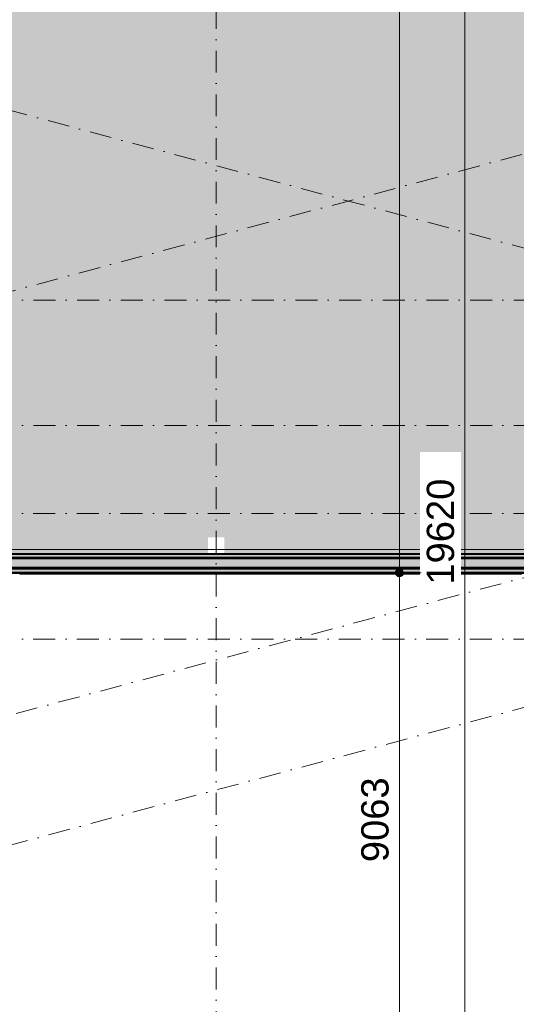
# Model space of a CAD drawing. Header units: millimetres. Extents: x -2530 to 151695, y -8763 to 71774.
# Tile 9 of 217: x 13315 to 22412, y 18094 to 36139. Entities that reach past the tile are written whole.
import ezdxf

# ---------------------------------------------------------------- set-up
doc = ezdxf.new("R2010")
doc.units = ezdxf.units.MM
doc.linetypes.add('RR_Level', pattern=[800, 400, -200, 0, -200])
for name, color, linetype, lineweight in [('A-____-____-DIMS', 211, 'Continuous', 9), ('A-____-____-DIMS-200', 211, 'Continuous', 9), ('A-AREA-____-PATT', 32, 'Continuous', 9), ('A-FLOR-____-OTLN', 192, 'Continuous', 18), ('A-WALL-____-MCUT', 113, 'Continuous', 35), ('A-WALL-____-OTLN', 113, 'Continuous', 18), ('A-WALL-____-PATT', 111, 'Continuous', 35), ('S-GRID-____-OTLN', 1, 'Continuous', 9)]:
    doc.layers.add(name, color=color, linetype=linetype, lineweight=lineweight)
doc.styles.add('Arial_3', font='arial.ttf', dxfattribs={"height": 500})
doc.dimstyles.new('2_5mm_totaalmaatvoering', dxfattribs={"dimscale": 304.8, "dimtxt": 1.673654, "dimasz": 1.83727, "dimexe": 1.312336, "dimexo": 0.0625, "dimgap": 0.164042, "dimtad": 1, "dimdec": 0, "dimlfac": 304.8, "dimzin": 0, "dimdsep": 46, "dimtxsty": 'Arial_3', "dimblk1": 'DOTSMALL', "dimblk2": 'DOTSMALL', "dimsah": 1, "dimcen": 0.09, "dimdle": 1.64042, "dimazin": 0, "dimtfac": 1, "dimtdec": 4, "dimtix": 1, "dimtmove": 0, "dimatfit": 3, "dimfxl": 0.004306, "dimfxlon": 1, "dimtvp": 1, "dimtfill": 1, "dimtolj": 1, "dimtzin": 0, "dimlwd": 13, "dimlwe": 13, "dimarcsym": 2})

# ---------------------------------------------------------------- blocks, each defined once
blk = doc.blocks.new('027_Gilde - ATC_FacadeModel_rvt-1-plot_V1 Copy 1')
at = {"layer": 'A-WALL-____-OTLN', "lineweight": 5}
for points in [[(6051, 26010), (28671, 26010), (28671, 26070), (6051, 26070), (6051, 26011)], [(19209, 26070), (28656, 26070), (28656, 26085), (6111, 26085), (6111, 26070), (18487, 26070)], [(19209, 26085), (28641, 26085), (28641, 26100), (6126, 26100), (6126, 26085), (17764, 26085)]]:
    blk.add_hatch(color=67, dxfattribs=at).paths.add_polyline_path(points)
at = {"layer": 'A-WALL-____-PATT', "lineweight": 5}
for points in [[(28390, 26335), (28390, 26350), (6376, 26350), (6376, 26335), (27882, 26335)], [(27882, 26100), (28481, 26100), (28481, 26260), (6141, 26260), (6141, 26100), (26437, 26100)], [(28390, 26260), (28456, 26260), (28456, 26285), (6301, 26285), (6301, 26260), (27882, 26260)], [(28390, 26285), (28406, 26285), (28406, 26335), (6326, 26335), (6326, 26285), (27882, 26285)]]:
    blk.add_hatch(color=67, dxfattribs=at).paths.add_polyline_path(points)
at = {"layer": 'A-WALL-____-PATT', "lineweight": 18}
blk.add_hatch(color=47, dxfattribs=at).paths.add_polyline_path([(20655, 26000), (28731, 26001), (28731, 26010), (6041, 26010), (6041, 26000), (19209, 26000)])
at = {"layer": 'A-FLOR-____-OTLN', "color": 210}
blk.add_line((28941, 25991), (5957, 25991), dxfattribs=at)
at = {"layer": 'A-WALL-____-MCUT', "color": 170, "lineweight": 25}
for p, q in [((28390, 26350), (6391, 26350)), ((28390, 26260), (6301, 26260)), ((28390, 26285), (6326, 26285)), ((28390, 26335), (6376, 26335)), ((28390, 26010), (6051, 26010)), ((28390, 26070), (6111, 26070)), ((28390, 26085), (6126, 26085)), ((28390, 26100), (6141, 26100))]:
    blk.add_line(p, q, dxfattribs=at)
at = {"layer": 'A-WALL-____-MCUT', "color": 130}
for p, q in [((28390, 26351), (6392, 26351)), ((6041, 26000), (28390, 26000))]:
    blk.add_line(p, q, dxfattribs=at)
at = {"layer": 'A-WALL-____-OTLN', "color": 210}
for p, q in [((6466, 26426), (28390, 26426)), ((13315, 25976), (13315, 26000)), ((13315, 26000), (13315, 25976)), ((13515, 25976), (13515, 26000)), ((13515, 26000), (13515, 25976)), ((13565, 25976), (13565, 26000)), ((13565, 26000), (13565, 25976)), ((13765, 25976), (13765, 26000)), ((13765, 26000), (13765, 25976)), ((13815, 25976), (13815, 26000)), ((13815, 26000), (13815, 25976)), ((14015, 25976), (14015, 26000)), ((14015, 26000), (14015, 25976)), ((14065, 25976), (14065, 26000)), ((14065, 26000), (14065, 25976)), ((14265, 25976), (14265, 26000)), ((14265, 26000), (14265, 25976)), ((14315, 25976), (14315, 26000)), ((14315, 26000), (14315, 25976)), ((14515, 25976), (14515, 26000)), ((14515, 26000), (14515, 25976)), ((14565, 25976), (14565, 26000)), ((14565, 26000), (14565, 25976)), ((14765, 25976), (14765, 26000)), ((14765, 26000), (14765, 25976)), ((14815, 25976), (14815, 26000)), ((14815, 26000), (14815, 25976)), ((15015, 25976), (15015, 26000)), ((15015, 26000), (15015, 25976)), ((15064, 25976), (15064, 26000)), ((15064, 26000), (15064, 25976)), ((15265, 25976), (15265, 26000)), ((15265, 26000), (15265, 25976)), ((15314, 25976), (15314, 26000)), ((15314, 26000), (15314, 25976)), ((15515, 25976), (15515, 26000)), ((15515, 26000), (15515, 25976)), ((15564, 25976), (15564, 26000)), ((15564, 26000), (15564, 25976)), ((15765, 25976), (15765, 26000)), ((15765, 26000), (15765, 25976)), ((15814, 25976), (15814, 26000)), ((15814, 26000), (15814, 25976)), ((16015, 25976), (16015, 26000)), ((16015, 26000), (16015, 25976)), ((16064, 25976), (16064, 26000)), ((16064, 26000), (16064, 25976)), ((16265, 25976), (16265, 26000)), ((16265, 26000), (16265, 25976)), ((16314, 25976), (16314, 26000)), ((16314, 26000), (16314, 25976)), ((16514, 25976), (16514, 26000)), ((16514, 26000), (16514, 25976)), ((16564, 25976), (16564, 26000)), ((16564, 26000), (16564, 25976)), ((16764, 25976), (16764, 26000)), ((16764, 26000), (16764, 25976)), ((16814, 25976), (16814, 26000)), ((16814, 26000), (16814, 25976)), ((17014, 25976), (17014, 26000)), ((17014, 26000), (17014, 25976)), ((17064, 25976), (17064, 26000)), ((17064, 26000), (17064, 25976)), ((17264, 25976), (17264, 26000)), ((17264, 26000), (17264, 25976)), ((17314, 25976), (17314, 26000)), ((17314, 26000), (17314, 25976)), ((17514, 25976), (17514, 26000)), ((17514, 26000), (17514, 25976)), ((17564, 25976), (17564, 26000)), ((17564, 26000), (17564, 25976)), ((17764, 25976), (17764, 26000)), ((17764, 26000), (17764, 25976)), ((17814, 25976), (17814, 26000)), ((17814, 26000), (17814, 25976)), ((18014, 25976), (18014, 26000)), ((18014, 26000), (18014, 25976)), ((18064, 25976), (18064, 26000)), ((18064, 26000), (18064, 25976)), ((18264, 25976), (18264, 26000)), ((18264, 26000), (18264, 25976)), ((18313, 25976), (18313, 26000)), ((18313, 26000), (18313, 25976)), ((18514, 25976), (18514, 26000)), ((18514, 26000), (18514, 25976)), ((18563, 25976), (18563, 26000)), ((18563, 26000), (18563, 25976)), ((18764, 25976), (18764, 26000)), ((18764, 26000), (18764, 25976)), ((18813, 25976), (18813, 26000)), ((18813, 26000), (18813, 25976)), ((19014, 25976), (19014, 26000)), ((19014, 26000), (19014, 25976)), ((19063, 25976), (19063, 26000)), ((19063, 26000), (19063, 25976)), ((19264, 25976), (19264, 26000)), ((19264, 26000), (19264, 25976)), ((19313, 25976), (19313, 26000)), ((19313, 26000), (19313, 25976)), ((19514, 25976), (19514, 26000)), ((19514, 26000), (19514, 25976)), ((19563, 25976), (19563, 26000)), ((19563, 26000), (19563, 25976)), ((19763, 25976), (19763, 26000)), ((19763, 26000), (19763, 25976)), ((19813, 25976), (19813, 26000)), ((19813, 26000), (19813, 25976)), ((20013, 25976), (20013, 26000)), ((20013, 26000), (20013, 25976)), ((20063, 25976), (20063, 26000)), ((20063, 26000), (20063, 25976)), ((20263, 25976), (20263, 26000)), ((20263, 26000), (20263, 25976)), ((20313, 25976), (20313, 26000)), ((20313, 26000), (20313, 25976)), ((20513, 25976), (20513, 26000)), ((20513, 26000), (20513, 25976)), ((20563, 25976), (20563, 26000)), ((20563, 26000), (20563, 25976)), ((20763, 25976), (20763, 26000)), ((20763, 26000), (20763, 25976)), ((20813, 25976), (20813, 26000)), ((20813, 26000), (20813, 25976)), ((21013, 25976), (21013, 26000)), ((21013, 26000), (21013, 25976)), ((21063, 25976), (21063, 26000)), ((21063, 26000), (21063, 25976)), ((21263, 25976), (21263, 26000)), ((21263, 26000), (21263, 25976)), ((21313, 25976), (21313, 26000)), ((21313, 26000), (21313, 25976)), ((21513, 25976), (21513, 26000)), ((21513, 26000), (21513, 25976)), ((21562, 25976), (21562, 26000)), ((21562, 26000), (21562, 25976)), ((21763, 25976), (21763, 26000)), ((21763, 26000), (21763, 25976)), ((21812, 25976), (21812, 26000)), ((21812, 26000), (21812, 25976)), ((22013, 25976), (22013, 26000)), ((22013, 26000), (22013, 25976)), ((22062, 25976), (22062, 26000)), ((22062, 26000), (22062, 25976)), ((22263, 25976), (22263, 26000)), ((22263, 26000), (22263, 25976)), ((22312, 25976), (22312, 26000)), ((22312, 26000), (22312, 25976)), ((13315, 25976), (13515, 25976)), ((13515, 25976), (13315, 25976)), ((13515, 25976), (13565, 25976)), ((13515, 25976), (13565, 25976)), ((13565, 25976), (13765, 25976)), ((13765, 25976), (13565, 25976)), ((13765, 25976), (13815, 25976)), ((13765, 25976), (13815, 25976)), ((13815, 25976), (14015, 25976)), ((14015, 25976), (13815, 25976)), ((14015, 25976), (14065, 25976)), ((14015, 25976), (14065, 25976)), ((14065, 25976), (14265, 25976)), ((14265, 25976), (14065, 25976)), ((14265, 25976), (14315, 25976)), ((14265, 25976), (14315, 25976)), ((14315, 25976), (14515, 25976)), ((14515, 25976), (14315, 25976)), ((14515, 25976), (14565, 25976)), ((14515, 25976), (14565, 25976)), ((14565, 25976), (14765, 25976)), ((14765, 25976), (14565, 25976)), ((14765, 25976), (14815, 25976)), ((14765, 25976), (14814, 25976)), ((14815, 25976), (15015, 25976)), ((15015, 25976), (14815, 25976)), ((15015, 25976), (15064, 25976)), ((15015, 25976), (15064, 25976)), ((15064, 25976), (15265, 25976)), ((15265, 25976), (15064, 25976)), ((15265, 25976), (15314, 25976)), ((15265, 25976), (15314, 25976)), ((15314, 25976), (15515, 25976)), ((15515, 25976), (15314, 25976)), ((15515, 25976), (15564, 25976)), ((15515, 25976), (15564, 25976)), ((15564, 25976), (15765, 25976)), ((15765, 25976), (15564, 25976)), ((15765, 25976), (15814, 25976)), ((15765, 25976), (15814, 25976)), ((15814, 25976), (16015, 25976)), ((16015, 25976), (15814, 25976)), ((16015, 25976), (16064, 25976)), ((16015, 25976), (16064, 25976)), ((16064, 25976), (16265, 25976)), ((16265, 25976), (16064, 25976)), ((16265, 25976), (16314, 25976)), ((16265, 25976), (16314, 25976)), ((16314, 25976), (16514, 25976)), ((16514, 25976), (16314, 25976)), ((16514, 25976), (16564, 25976)), ((16514, 25976), (16564, 25976)), ((16564, 25976), (16764, 25976)), ((16764, 25976), (16564, 25976)), ((16764, 25976), (16814, 25976)), ((16764, 25976), (16814, 25976)), ((16814, 25976), (17014, 25976)), ((17014, 25976), (16814, 25976)), ((17014, 25976), (17064, 25976)), ((17014, 25976), (17064, 25976)), ((17064, 25976), (17264, 25976)), ((17264, 25976), (17064, 25976)), ((17264, 25976), (17314, 25976)), ((17264, 25976), (17314, 25976)), ((17314, 25976), (17514, 25976)), ((17514, 25976), (17314, 25976)), ((17514, 25976), (17564, 25976)), ((17514, 25976), (17564, 25976)), ((17564, 25976), (17764, 25976)), ((17764, 25976), (17564, 25976)), ((17764, 25976), (17814, 25976)), ((17764, 25976), (17814, 25976)), ((17814, 25976), (18014, 25976)), ((18014, 25976), (17814, 25976)), ((18014, 25976), (18064, 25976)), ((18014, 25976), (18064, 25976)), ((18064, 25976), (18264, 25976)), ((18264, 25976), (18064, 25976)), ((18264, 25976), (18313, 25976)), ((18264, 25976), (18313, 25976)), ((18313, 25976), (18514, 25976)), ((18514, 25976), (18313, 25976)), ((18514, 25976), (18563, 25976)), ((18514, 25976), (18563, 25976)), ((18563, 25976), (18764, 25976)), ((18764, 25976), (18563, 25976)), ((18764, 25976), (18813, 25976)), ((18764, 25976), (18813, 25976)), ((18813, 25976), (19014, 25976)), ((19014, 25976), (18813, 25976)), ((19014, 25976), (19063, 25976)), ((19014, 25976), (19063, 25976)), ((19063, 25976), (19264, 25976)), ((19264, 25976), (19063, 25976)), ((19264, 25976), (19313, 25976)), ((19264, 25976), (19313, 25976)), ((19313, 25976), (19514, 25976)), ((19514, 25976), (19313, 25976)), ((19514, 25976), (19563, 25976)), ((19514, 25976), (19563, 25976)), ((19563, 25976), (19763, 25976)), ((19763, 25976), (19563, 25976)), ((19763, 25976), (19813, 25976)), ((19763, 25976), (19813, 25976)), ((19813, 25976), (20013, 25976)), ((20013, 25976), (19813, 25976)), ((20013, 25976), (20063, 25976)), ((20013, 25976), (20063, 25976)), ((20063, 25976), (20263, 25976)), ((20263, 25976), (20063, 25976)), ((20263, 25976), (20313, 25976)), ((20263, 25976), (20313, 25976)), ((20313, 25976), (20513, 25976)), ((20513, 25976), (20313, 25976)), ((20513, 25976), (20563, 25976)), ((20513, 25976), (20563, 25976)), ((20563, 25976), (20763, 25976)), ((20763, 25976), (20563, 25976)), ((20763, 25976), (20813, 25976)), ((20763, 25976), (20813, 25976)), ((20813, 25976), (21013, 25976)), ((21013, 25976), (20813, 25976)), ((21013, 25976), (21063, 25976)), ((21013, 25976), (21063, 25976)), ((21063, 25976), (21263, 25976)), ((21263, 25976), (21063, 25976)), ((21263, 25976), (21313, 25976)), ((21263, 25976), (21313, 25976)), ((21313, 25976), (21513, 25976)), ((21513, 25976), (21313, 25976)), ((21513, 25976), (21562, 25976)), ((21513, 25976), (21562, 25976)), ((21562, 25976), (21763, 25976)), ((21763, 25976), (21562, 25976)), ((21763, 25976), (21812, 25976)), ((21763, 25976), (21812, 25976)), ((21812, 25976), (22013, 25976)), ((22013, 25976), (21812, 25976)), ((22013, 25976), (22062, 25976)), ((22013, 25976), (22062, 25976)), ((22062, 25976), (22263, 25976)), ((22263, 25976), (22062, 25976)), ((22263, 25976), (22312, 25976)), ((22263, 25976), (22312, 25976)), ((22312, 25976), (22513, 25976)), ((22513, 25976), (22312, 25976))]:
    blk.add_line(p, q, dxfattribs=at)
blk = doc.blocks.new('DIMBLOCK57-plot_V1 Copy 1')
at = {"layer": 'A-____-____-DIMS-200', "lineweight": 25}
h = blk.add_hatch(color=256, dxfattribs=at)
edge = h.paths.add_edge_path()
edge.add_arc((21471, 36557), 70, 0, 360)
h = blk.add_hatch(color=256, dxfattribs=at)
edge = h.paths.add_edge_path()
edge.add_arc((21471, 16937), 70, 0, 360)
at = {"layer": 'A-____-____-DIMS-200', "lineweight": 13}
for p, q in [((21871, 36557), (21071, 36557)), ((21471, 16437), (21471, 36557)), ((21471, 36557), (21871, 36557)), ((21871, 16937), (21071, 16937)), ((21471, 16937), (21871, 16937))]:
    blk.add_line(p, q, dxfattribs=at)
at = {"layer": 'A-____-____-DIMS-200', "lineweight": 25}
for centre in [(21471, 36557), (21471, 16937)]:
    blk.add_circle(centre, 70, dxfattribs=at)
at = {"layer": 'A-____-____-DIMS-200', "color": 0, "lineweight": 13, "insert": (20772, 25785), "char_height": 500, "width": 2307.36, "attachment_point": 1, "rotation": 90, "line_spacing_factor": 0.941778, "style": 'Arial_3', "bg_fill": 3, "box_fill_scale": 1.25, "bg_fill_color": 256, "bg_fill_true_color": 13158600, "bg_fill_transparency": 0}
blk.add_mtext('19620', dxfattribs=at)
blk = doc.blocks.new('_DotSmall')
at = {"color": 0, "linetype": 'ByBlock', "const_width": 0.5}
blk.add_lwpolyline([(-0.0625, 0, 1), (0.0625, 0, 1)], format="xyb", close=True, dxfattribs=at)
blk = doc.blocks.new('DIMBLOCK59-plot_V1 Copy 1')
at = {"layer": 'A-____-____-DIMS-200', "lineweight": 25}
h = blk.add_hatch(color=256, dxfattribs=at)
edge = h.paths.add_edge_path()
edge.add_arc((20271, 26000), 70, 0, 360)
h = blk.add_hatch(color=256, dxfattribs=at)
edge = h.paths.add_edge_path()
edge.add_arc((20271, 16937), 70, 0, 360)
at = {"layer": 'A-____-____-DIMS-200', "lineweight": 13}
for p, q in [((19871, 26000), (20671, 26000)), ((20271, 26000), (19871, 26000)), ((20271, 16437), (20271, 26000)), ((20671, 16937), (19871, 16937)), ((20271, 16937), (20671, 16937))]:
    blk.add_line(p, q, dxfattribs=at)
at = {"layer": 'A-____-____-DIMS-200', "lineweight": 25}
for centre in [(20271, 26000), (20271, 16937)]:
    blk.add_circle(centre, 70, dxfattribs=at)
at = {"layer": 'A-____-____-DIMS-200', "color": 0, "lineweight": 13, "insert": (19572, 20699), "char_height": 500, "width": 1845.88, "attachment_point": 1, "rotation": 90, "line_spacing_factor": 0.941778, "style": 'Arial_3', "bg_fill": 3, "box_fill_scale": 1.25, "bg_fill_color": 256, "bg_fill_true_color": 13158600, "bg_fill_transparency": 0}
blk.add_mtext('9063', dxfattribs=at)
blk = doc.blocks.new('DIMBLOCK60-plot_V1 Copy 1')
at = {"layer": 'A-____-____-DIMS-200', "lineweight": 25}
h = blk.add_hatch(color=256, dxfattribs=at)
edge = h.paths.add_edge_path()
edge.add_arc((20272, 68850), 70, 0, 360)
h = blk.add_hatch(color=256, dxfattribs=at)
edge = h.paths.add_edge_path()
edge.add_arc((20271, 26000), 70, 0, 360)
at = {"layer": 'A-____-____-DIMS-200', "lineweight": 13}
for p, q in [((20271, 26000), (20272, 69350)), ((19872, 68850), (20672, 68850)), ((20272, 68850), (19872, 68850)), ((19871, 26000), (20671, 26000)), ((20271, 26000), (19871, 26000))]:
    blk.add_line(p, q, dxfattribs=at)
at = {"layer": 'A-____-____-DIMS-200', "lineweight": 25}
for centre in [(20272, 68850), (20271, 26000)]:
    blk.add_circle(centre, 70, dxfattribs=at)
at = {"layer": 'A-____-____-DIMS-200', "color": 0, "lineweight": 13, "insert": (19572, 46464), "char_height": 500, "width": 2307.36, "attachment_point": 1, "rotation": 90, "line_spacing_factor": 0.941778, "style": 'Arial_3', "bg_fill": 3, "box_fill_scale": 1.25, "bg_fill_color": 256, "bg_fill_true_color": 13158600, "bg_fill_transparency": 0}
blk.add_mtext('42850', dxfattribs=at)

msp = doc.modelspace()

# ---------------------------------------------------------------- hatches: boundary and pattern name
at = {"layer": 'A-AREA-____-PATT', "transparency": 33554509}
h = msp.add_hatch(color=254, dxfattribs=at)
h.paths.add_polyline_path([(28390.4834, 26351), (28390.4834, 68498.9997), (24941.4834, 68498.9997), (24941.4834, 68200), (24641.4834, 68200), (24641.4834, 68498.9997), (17066.5613, 68498.9997), (17066.5613, 68200), (16766.5613, 68200), (16766.5613, 68498.9997), (9566.5613, 68498.9997), (9566.5613, 68200), (9266.5613, 68200), (9266.5613, 68498.9997), (6691.4834, 68498.9997), (6691.4834, 68200), (6392.4834, 68200), (6392.4834, 38650), (6691.4834, 38650), (6691.4834, 38350), (6392.4834, 38350), (6392.4834, 28850), (6691.4834, 28850), (6691.4834, 28550), (6392.4834, 28550), (6392.4834, 26651), (6691.4834, 26651), (6691.4834, 26351), (9266.5613, 26351), (9266.5613, 26651), (9566.5613, 26651), (9566.5613, 26351), (16766.5613, 26351), (16766.5613, 26651), (17066.5613, 26651), (17066.5613, 26351), (24641.4834, 26351), (24641.4834, 26651), (24941.4834, 26651), (24941.4834, 26351), (27882.1875, 26351)])
h.paths.add_polyline_path([(28390.4834, 26335), (28391.4834, 26335), (28390.4834, 26350)])

# ---------------------------------------------------------------- linework, layer by layer
at = {"layer": 'S-GRID-____-OTLN', "linetype": 'RR_Level'}
for p, q in [((16916.5613, 70774.2271), (16916.5613, -6763.3674)), ((88205.4064, 51270.0868), (-68.3933, 27617.1934)), ((90146.5493, 44025.6431), (-68.3933, 19852.6221)), ((90741.8331, 41804.0137), (-68.3933, 17471.4868)), ((146374.834, -1224.6594), (790.4734, 37784.5525)), ((-34.3191, 31000), (143998.0499, 31000)), ((-34.3191, 28700), (143998.0499, 28700)), ((72370.1525, 27086.7966), (-34.3191, 27086.7966)), ((72370.1525, 24786.7966), (-34.3191, 24786.7966))]:
    msp.add_line(p, q, dxfattribs=at)

# ---------------------------------------------------------------- block references
at = {"lineweight": 5}
msp.add_blockref('027_Gilde - ATC_FacadeModel_rvt-1-plot_V1 Copy 1', (0, 0), dxfattribs=at)

# ---------------------------------------------------------------- next in the draw order: dimensions: what is measured, and where the dimension line sits
at = {"layer": 'A-____-____-DIMS', "lineweight": 13}
for base, p1, p2, override, picture, middle in [((21471.159, 36556.7107), (21870.885, 16936.9421), (21871.159, 36556.7051), {"dimpost": '<>', "dimfxl": 19619.763019}, 'DIMBLOCK57-plot_V1 Copy 1', (21165.7355, 26746.8334)), ((20271.0116, 26000), (20670.885, 16936.9588), (19871.0116, 26000.0056), {"dimpost": '<>', "dimfxl": 9098.275346}, 'DIMBLOCK59-plot_V1 Copy 1', (19965.4913, 21468.4865))]:
    dim = msp.add_linear_dim(base=base, p1=p1, p2=p2, angle=89.99919998, dimstyle='2_5mm_totaalmaatvoering', override=override, dxfattribs=at)
    dim.commit()
    dim.dimension.update_dxf_attribs({"geometry": picture, "text_midpoint": middle})

# ---------------------------------------------------------------- next in the draw order: dimensions: what is measured, and where the dimension line sits
dim = msp.add_linear_dim(base=(20271.6099, 68849.9997), p1=(19871.0116, 26000.0056), p2=(19871.6099, 68850.0053), angle=89.99919998, dimstyle='2_5mm_totaalmaatvoering', override={"dimpost": '<>', "dimfxl": 42849.99972}, dxfattribs=at)
dim.commit()
dim.dimension.update_dxf_attribs({"geometry": 'DIMBLOCK60-plot_V1 Copy 1', "text_midpoint": (19965.8537, 47425.0041)})

doc.saveas('drawing.dxf')
